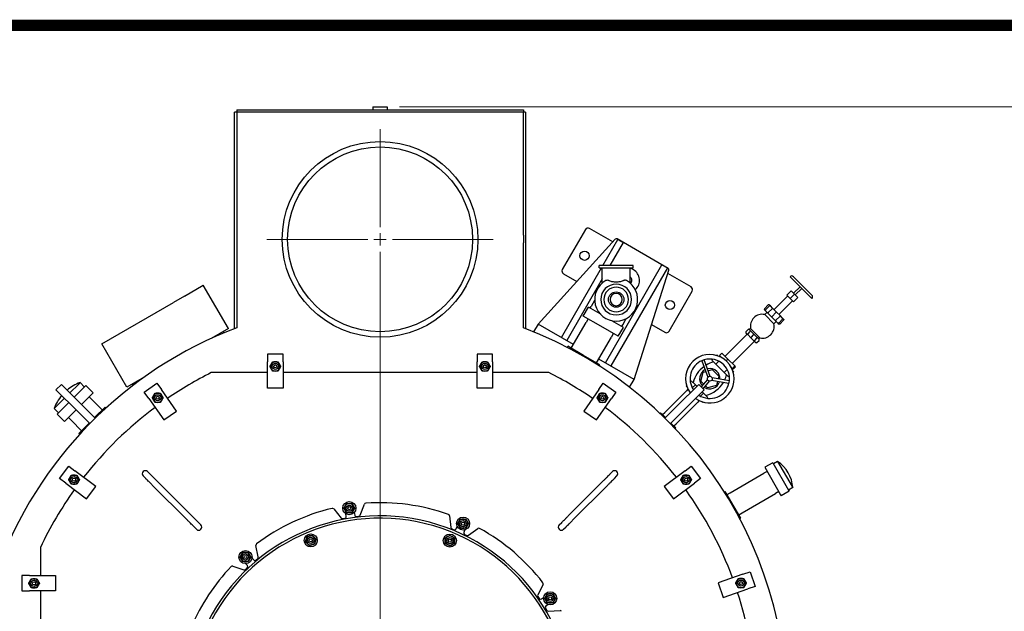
# Model space of a CAD drawing. Extents: x 1 to 669, y 0 to 417.
# Tile 168 of 256: x 87 to 166, y 369 to 417. Entities that reach past the tile are written whole.
import ezdxf

# ---------------------------------------------------------------- set-up
doc = ezdxf.new("R2010")
doc.units = 0
doc.header["$LTSCALE"] = 12
doc.header["$MEASUREMENT"] = 0
doc.layers.get('0').update_dxf_attribs({"linetype": 'CONTINUOUS'})
for name, color, linetype in [('D', 2, 'CONTINUOUS'), ('FGR-Removed', 7, 'CONTINUOUS'), ('Q', 4, 'CONTINUOUS'), ('X', 1, 'CONTINUOUS')]:
    doc.layers.add(name, color=color, linetype=linetype)
doc.layers.add('Leader', color=41, linetype='CONTINUOUS', lineweight=13)
doc.styles.get("Standard").update_dxf_attribs({"font": 'SIMPLEX.SHX', "width": 0.875})
doc.dimstyles.new('STANDARD$0', dxfattribs={"dimscale": 32, "dimtxt": 0.09375, "dimasz": 0.0625, "dimexe": 0.03125, "dimexo": 0.03125, "dimgap": 0.03125, "dimtad": 1, "dimtih": 1, "dimtoh": 1, "dimdec": 4, "dimzin": 12, "dimdsep": 46, "dimlunit": 5, "dimtxsty": 'Standard', "dimcen": -0.03125, "dimclrd": 256, "dimclre": 256, "dimclrt": 256, "dimadec": 0, "dimazin": 0, "dimtfac": 0.875, "dimtdec": 4, "dimtofl": 0, "dimtmove": 0, "dimatfit": 3, "dimfxl": 1, "dimtolj": 1, "dimtzin": 12, "dimlwd": 13, "dimlwe": 13, "dimarcsym": 0})

# ---------------------------------------------------------------- blocks, each defined once
blk = doc.blocks.new('*D67')
at = {"layer": 'D', "lineweight": 13, "transparency": 16777216}
for p, q in [((117.391, 409.7), (172.142, 409.7)), ((171.142, 407.7), (171.142, 363.808)), ((171.142, 314.915), (171.142, 358.808)), ((116.802, 312.915), (172.142, 312.915))]:
    blk.add_line(p, q, dxfattribs=at)
at = {"layer": 'D', "transparency": 16777216}
for points in [[(170.809, 407.7), (171.475, 407.7), (171.142, 409.7)], [(170.809, 314.915), (171.475, 314.915), (171.142, 312.915)]]:
    blk.add_solid(points, dxfattribs=at)
at = {"layer": 'D', "transparency": 16777216, "insert": (171.142, 361.308), "char_height": 3, "attachment_point": 5}
blk.add_mtext('\\A1;97{}{\\C2;%%p1}', dxfattribs=at)

msp = doc.modelspace()

# ---------------------------------------------------------------- linework, layer by layer
for p, q in [((104.17747, 409.26287), (103.98997, 409.26287)), ((103.98997, 399.29747), (103.98997, 409.26287)), ((104.17747, 409.45037), (127.42747, 409.45037)), ((104.17747, 409.45037), (104.17747, 409.26287)), ((127.42747, 409.26287), (104.17747, 409.26287)), ((104.17747, 409.26287), (104.17747, 399.60997)), ((115.21397, 409.70037), (116.39097, 409.70037)), ((115.21397, 409.70037), (115.21397, 409.45037)), ((116.39097, 409.70037), (116.39097, 409.45037)), ((127.42747, 409.45037), (127.42747, 409.26287)), ((127.61497, 409.26287), (127.42747, 409.26287)), ((127.42747, 399.29747), (127.42747, 409.26287)), ((127.61497, 409.26287), (127.61497, 399.29747)), ((104.17747, 399.60997), (104.17747, 398.35997)), ((132.46509, 399.74836), (130.59009, 396.50076)), ((134.68445, 398.75568), (132.80659, 399.83987)), ((103.98997, 398.67247), (103.98997, 399.29747)), ((103.98997, 391.70125), (103.98997, 398.67247)), ((127.42747, 399.29747), (127.42747, 398.67247)), ((127.42747, 391.77248), (127.42747, 398.67247)), ((127.61497, 399.29747), (127.61497, 398.67247)), ((127.61497, 398.67247), (127.61497, 391.70125)), ((134.87489, 398.96511), (128.61685, 392.08302)), ((133.87619, 396.81746), (135.10503, 398.94588)), ((135.53804, 398.69588), (134.45354, 396.81746)), ((139.18555, 396.58998), (135.02987, 398.98927)), ((135.10503, 398.94588), (135.53804, 398.69588)), ((104.17747, 398.35997), (104.17747, 391.77248)), ((130.51128, 390.98927), (133.76794, 396.62996)), ((134.08363, 388.92677), (138.67738, 396.88338)), ((139.1104, 396.63338), (134.51665, 388.67677)), ((136.41108, 387.58302), (139.24212, 396.44369)), ((138.67738, 396.88338), (139.1104, 396.63338)), ((130.68159, 396.15926), (131.75823, 395.53766)), ((133.83372, 395.74391), (130.94429, 390.73927)), ((141.03383, 395.08987), (139.15597, 396.17405)), ((99.92813, 394.34533), (101.46, 395.22976)), ((103.49125, 391.71153), (101.46, 395.22976)), ((139.25034, 391.50076), (141.12534, 394.74836)), ((93.23276, 390.47976), (99.05313, 393.84015)), ((103.49125, 391.71153), (102.10226, 390.90959)), ((103.05824, 391.46153), (103.12049, 391.3537)), ((128.61685, 392.08302), (128.25123, 391.44975)), ((131.48556, 390.42677), (128.61685, 392.08302)), ((137.83219, 392.03086), (138.90883, 391.40926)), ((95.26401, 386.96153), (93.23276, 390.47976)), ((130.98638, 390.18717), (131.03468, 390.27083)), ((132.31771, 389.53007), (131.03468, 390.27083)), ((107.92747, 389.63787), (106.67747, 389.63787)), ((106.67747, 389.63787), (106.67747, 389.01287)), ((107.92747, 389.01287), (107.92747, 389.63787)), ((124.92747, 389.63787), (123.67747, 389.63787)), ((123.67747, 389.63787), (123.67747, 389.01287)), ((124.92747, 389.01287), (124.92747, 389.63787)), ((133.63276, 388.77083), (132.31771, 389.53007)), ((136.41108, 387.58302), (133.54237, 389.23927)), ((106.67747, 386.88787), (106.67747, 389.01287)), ((107.92747, 389.01287), (107.92747, 386.88787)), ((123.67747, 386.88787), (123.67747, 389.01287)), ((124.92747, 389.01287), (124.92747, 386.88787)), ((133.58446, 388.68717), (133.63276, 388.77083)), ((96.653, 387.76346), (95.26401, 386.96153)), ((106.67747, 388.13787), (102.10256, 388.13787)), ((123.67747, 388.13787), (107.92747, 388.13787)), ((129.50238, 388.13787), (124.92747, 388.13787)), ((136.04546, 386.94975), (136.41108, 387.58302)), ((89.94888, 387.1834), (89.50694, 386.74146)), ((89.50694, 386.74146), (91.27471, 384.97369)), ((91.71665, 385.41563), (89.94888, 387.1834)), ((90.63371, 386.49857), (91.34902, 387.21387)), ((90.9901, 386.14219), (91.80662, 386.95871)), ((91.34902, 387.21387), (91.45926, 387.32411)), ((91.45926, 387.32411), (91.81564, 386.96773)), ((91.80662, 386.95871), (91.92878, 387.08087)), ((91.92878, 387.08087), (92.52275, 386.4869)), ((95.69702, 387.21153), (95.75927, 387.1037)), ((96.6732, 386.55615), (97.69714, 387.27312)), ((97.69714, 387.27312), (98.05562, 386.76115)), ((99.27447, 385.02045), (98.05562, 386.76115)), ((107.92747, 386.88787), (106.67747, 386.88787)), ((124.92747, 386.88787), (123.67747, 386.88787)), ((133.54932, 386.76115), (132.33047, 385.02045)), ((133.54932, 386.76115), (133.90781, 387.27312)), ((133.90781, 387.27312), (134.93175, 386.55615)), ((141.65606, 387.1834), (139.8883, 385.41563)), ((140.33024, 384.97369), (142.09801, 386.74146)), ((141.65606, 387.1834), (142.09801, 386.74146)), ((89.36622, 385.23108), (90.19177, 386.05663)), ((91.58406, 385.54822), (92.40059, 386.36474)), ((92.19543, 386.15958), (92.43795, 385.93176)), ((92.40059, 386.36474), (92.52275, 386.4869)), ((92.43795, 385.93176), (93.26344, 385.10627)), ((97.03168, 386.04418), (96.6732, 386.55615)), ((97.03168, 386.04418), (98.25053, 384.30348)), ((133.35441, 384.30348), (134.57326, 386.04418)), ((134.93175, 386.55615), (134.57326, 386.04418)), ((89.36622, 385.23108), (89.72261, 384.8747)), ((89.60947, 384.76156), (90.54815, 385.70024)), ((90.20344, 384.16759), (91.14212, 385.10627)), ((91.71665, 385.41563), (92.68997, 384.44231)), ((93.48441, 385.32724), (92.64472, 384.48756)), ((93.55273, 385.25893), (93.48441, 385.32724)), ((138.91498, 384.44231), (139.8883, 385.41563)), ((89.60947, 384.76156), (90.20344, 384.16759)), ((90.53075, 384.4949), (90.75857, 384.25239)), ((92.24802, 384.00037), (91.27471, 384.97369)), ((98.25053, 384.30348), (99.27447, 385.02045)), ((132.33047, 385.02045), (133.35441, 384.30348)), ((138.56247, 384.8853), (138.51007, 384.8329)), ((138.56247, 384.8853), (138.69248, 384.75529)), ((138.69248, 384.75529), (138.96022, 384.48756)), ((140.33024, 384.97369), (139.35692, 384.00037)), ((90.75857, 384.25239), (91.58406, 383.42689)), ((92.20278, 384.04561), (91.36309, 383.20592)), ((139.40216, 384.04561), (139.79991, 383.64787)), ((139.79991, 383.64787), (139.74751, 383.59547)), ((91.43141, 383.13761), (91.36309, 383.20592)), ((89.79755, 379.55026), (90.54982, 380.54856)), ((90.54982, 380.54856), (91.04896, 380.17242)), ((140.55598, 380.17242), (141.05513, 380.54856)), ((141.05513, 380.54856), (141.8074, 379.55026)), ((147.66255, 380.82959), (147.01303, 380.45459)), ((147.01303, 380.45459), (148.30004, 378.22543)), ((147.66255, 380.82959), (148.94956, 378.60043)), ((148.06127, 380.927), (147.72005, 380.73)), ((148.06127, 380.927), (149.23782, 378.88915)), ((90.2967, 379.17413), (89.79755, 379.55026)), ((92.74607, 378.89357), (91.04896, 380.17242)), ((96.79431, 379.54247), (96.58518, 379.7516)), ((97.14786, 379.89603), (96.93874, 380.10515)), ((134.45708, 379.89603), (134.66621, 380.10515)), ((134.81063, 379.54247), (135.01976, 379.7516)), ((140.55598, 380.17242), (138.85888, 378.89357)), ((141.8074, 379.55026), (141.30825, 379.17413)), ((144.21988, 378.39163), (146.94859, 379.96705)), ((147.21271, 380.10873), (146.94859, 379.96705)), ((90.2967, 379.17413), (91.9938, 377.89527)), ((91.9938, 377.89527), (92.74607, 378.89357)), ((100.18192, 376.15487), (97.31948, 379.0173)), ((100.53547, 376.50842), (97.67303, 379.37086)), ((131.06947, 376.50842), (133.93191, 379.37086)), ((131.42303, 376.15487), (134.28546, 379.0173)), ((138.85888, 378.89357), (139.61115, 377.89527)), ((139.61115, 377.89527), (141.30825, 379.17413)), ((149.28627, 378.80524), (148.94505, 378.60824)), ((149.23782, 378.88915), (149.28627, 378.80524)), ((143.7358, 378.45856), (143.81044, 378.50165)), ((145.06044, 376.33658), (143.81044, 378.50165)), ((143.96512, 378.23373), (144.21988, 378.39163)), ((145.16988, 376.74618), (147.89859, 378.3216)), ((148.15335, 378.4795), (147.89859, 378.3216)), ((148.30004, 378.22543), (148.35303, 378.13364)), ((149.00255, 378.50864), (148.35303, 378.13364)), ((148.94956, 378.60043), (149.00255, 378.50864)), ((114.18817, 376.57462), (114.53322, 377.46113)), ((112.03901, 377.078), (112.63423, 376.33592)), ((112.75072, 376.29058), (112.95737, 376.32233)), ((113.06195, 376.46486), (113.0286, 376.68195)), ((113.70813, 376.78632), (113.74148, 376.56924)), ((113.884, 376.46466), (114.09066, 376.49641)), ((121.43965, 376.52457), (121.53615, 375.57817)), ((144.90576, 376.6045), (145.16988, 376.74618)), ((144.9858, 376.29349), (145.06044, 376.33658)), ((100.91621, 375.42057), (100.70708, 375.6297)), ((101.26977, 375.77413), (101.06064, 375.98325)), ((121.96528, 375.45402), (122.05523, 375.65439)), ((122.9704, 374.93425), (123.74175, 375.49102)), ((130.33518, 375.77413), (130.54431, 375.98325)), ((130.68873, 375.42057), (130.89786, 375.6297)), ((121.6093, 375.47682), (121.80004, 375.39119)), ((122.68242, 375.3728), (122.59247, 375.17244)), ((122.6553, 375.00721), (122.84604, 374.92157)), ((88.23997, 373.94767), (88.23997, 371.66676)), ((105.92408, 373.18004), (105.73208, 374.11176)), ((105.40606, 373.09694), (105.552, 372.93282)), ((103.84632, 372.43493), (104.74921, 372.13534)), ((104.87164, 372.16057), (105.02789, 372.2995)), ((105.03824, 372.47598), (104.89228, 372.64011)), ((105.72847, 372.92247), (105.88472, 373.0614)), ((87.35284, 371.66676), (86.72784, 371.66676)), ((86.72784, 371.66676), (86.72784, 370.41676)), ((87.35284, 371.66676), (89.47784, 371.66676)), ((89.47784, 371.66676), (89.47784, 370.41676)), ((145.23828, 371.76975), (143.22905, 371.07792)), ((145.23828, 371.76975), (145.82923, 371.97323)), ((145.82923, 371.97323), (146.23619, 370.79133)), ((129.03085, 370.95237), (128.59762, 370.10535)), ((143.22905, 371.07792), (143.63601, 369.89602)), ((146.23619, 370.79133), (145.64524, 370.58785)), ((86.72784, 370.41676), (87.35284, 370.41676)), ((89.47784, 370.41676), (87.35284, 370.41676)), ((88.23997, 370.41676), (88.23997, 367.51287)), ((128.60399, 369.98048), (128.71762, 369.805)), ((143.63601, 369.89602), (145.64524, 370.58785)), ((128.89048, 369.76802), (129.07494, 369.88734)), ((129.44856, 369.31007), (129.26415, 369.19066)), ((129.22709, 369.01781), (129.34063, 368.84228)), ((129.45194, 368.78533), (130.40209, 368.83364))]:
    msp.add_line(p, q)
for centre, radius in [((115.80247, 398.95037), 7.9375), ((115.80247, 398.95037), 7.5), ((132.39361, 397.62456), 0.375), ((139.32181, 393.62456), 0.375), ((107.30247, 388.63787), 0.25014), ((107.30247, 388.63787), 0.25), ((107.30247, 388.63787), 0.125), ((124.30247, 388.63787), 0.25014), ((124.30247, 388.63787), 0.25), ((124.30247, 388.63787), 0.125), ((97.75875, 386.09548), 0.25014), ((97.75875, 386.09548), 0.25), ((97.75875, 386.09548), 0.125), ((133.8462, 386.09548), 0.25014), ((133.8462, 386.09548), 0.25), ((133.8462, 386.09548), 0.125), ((90.97232, 379.44759), 0.25014), ((90.97232, 379.44759), 0.25), ((90.97232, 379.44759), 0.125), ((140.63263, 379.44759), 0.25014), ((140.63263, 379.44759), 0.25), ((140.63263, 379.44759), 0.125), ((113.30683, 377.13481), 0.5315), ((113.30683, 377.13481), 0.25014), ((113.30683, 377.13481), 0.25), ((113.30683, 377.13481), 0.125), ((122.53486, 375.88341), 0.5315), ((122.53486, 375.88341), 0.25014), ((122.53486, 375.88341), 0.25), ((122.53486, 375.88341), 0.125), ((110.17747, 374.52318), 0.5315), ((110.17747, 374.52318), 0.25014), ((110.17747, 374.52318), 0.25), ((121.46662, 374.50697), 0.5315), ((121.46662, 374.50697), 0.25014), ((121.46662, 374.50697), 0.25), ((110.17747, 374.52318), 0.125), ((121.46662, 374.50697), 0.125), ((104.87981, 373.17147), 0.5315), ((104.87981, 373.17147), 0.25014), ((104.87981, 373.17147), 0.25), ((104.87981, 373.17147), 0.125), ((87.72784, 371.04176), 0.25014), ((87.72784, 371.04176), 0.25), ((87.72784, 371.04176), 0.125), ((145.08719, 371.05671), 0.25014), ((145.08719, 371.05671), 0.25), ((145.08719, 371.05671), 0.125), ((129.60202, 369.81893), 0.5315), ((129.60202, 369.81893), 0.25014), ((129.60202, 369.81893), 0.25), ((129.60202, 369.81893), 0.125)]:
    msp.add_circle(centre, radius)
for centre, radius, start, end in [((132.68159, 399.62336), 0.25, 60, 150), ((134.96737, 398.88101), 0.125, 60, 137.7190456), ((130.80659, 396.37576), 0.25, 150, 240), ((135.85771, 395.62456), 1, 311.0083489, 60), ((139.12305, 396.48173), 0.125, 342.2809544, 60), ((135.85771, 395.62456), 0.375, 316.6719948, 52.9370443), ((140.90883, 394.87336), 0.25, 330, 60), ((115.80247, 360.88787), 33, 199.5287795, 69.3736116), ((115.80247, 360.88787), 33, 110.6263884, 160.4712205), ((139.03383, 391.62576), 0.25, 240, 330), ((107.30247, 388.63787), 0.375, 150, 210), ((107.30247, 388.63787), 0.375, 90, 150), ((107.30247, 388.63787), 0.375, 210, 270), ((107.30247, 388.63787), 0.375, 30, 90), ((107.30247, 388.63787), 0.375, 270, 330), ((107.30247, 388.63787), 0.375, 330, 30), ((124.30247, 388.63787), 0.375, 150, 210), ((124.30247, 388.63787), 0.375, 90, 150), ((124.30247, 388.63787), 0.375, 210, 270), ((124.30247, 388.63787), 0.375, 30, 90), ((124.30247, 388.63787), 0.375, 270, 330), ((124.30247, 388.63787), 0.375, 330, 30), ((115.80247, 360.88787), 30.5, 116.6909149, 124.4309049), ((115.80247, 360.88787), 30.5, 55.5690951, 63.3090851), ((92.59878, 384.09156), 3.42752, 109.4182416, 129.7688677), ((92.59878, 384.09156), 3.42752, 140.2311323, 160.5817584), ((97.75875, 386.09548), 0.375, 150, 210), ((97.75875, 386.09548), 0.375, 90, 150), ((97.75875, 386.09548), 0.375, 210, 270), ((97.75875, 386.09548), 0.375, 30, 90), ((97.75875, 386.09548), 0.375, 270, 330), ((97.75875, 386.09548), 0.375, 330, 30), ((133.8462, 386.09548), 0.375, 150, 210), ((133.8462, 386.09548), 0.375, 90, 150), ((133.8462, 386.09548), 0.375, 210, 270), ((133.8462, 386.09548), 0.375, 30, 90), ((133.8462, 386.09548), 0.375, 270, 330), ((133.8462, 386.09548), 0.375, 330, 30), ((115.80247, 360.88787), 30.5, 126.7793879, 142.0526068), ((115.80247, 360.88787), 30.5, 37.9473932, 53.2206121), ((146.52561, 378.62588), 2.76647, 3.7171701, 56.2828299), ((90.97232, 379.44759), 0.375, 150, 210), ((90.97232, 379.44759), 0.375, 90, 150), ((90.97232, 379.44759), 0.375, 30, 90), ((90.97232, 379.44759), 0.375, 330, 30), ((96.76196, 379.92838), 0.25, 45, 225), ((134.84298, 379.92838), 0.25, 315, 135), ((140.63263, 379.44759), 0.375, 150, 210), ((140.63263, 379.44759), 0.375, 90, 150), ((140.63263, 379.44759), 0.375, 30, 90), ((140.63263, 379.44759), 0.375, 330, 30), ((90.97232, 379.44759), 0.375, 210, 270), ((90.97232, 379.44759), 0.375, 270, 330), ((140.63263, 379.44759), 0.375, 210, 270), ((140.63263, 379.44759), 0.375, 270, 330), ((115.80247, 360.88787), 30.5, 144.4009773, 154.6472248), ((115.80247, 360.88787), 30.5, 20.3257422, 35.5990227), ((115.80247, 360.88787), 16.69308, 103.475921, 126.9006465), ((111.9415, 376.99979), 0.125, 38.7328122, 103.475921), ((113.30683, 377.13481), 0.375, 150, 210), ((113.30683, 377.13481), 0.375, 90, 150), ((113.30683, 377.13481), 0.375, 30, 90), ((113.30683, 377.13481), 0.375, 330, 30), ((114.64971, 377.41579), 0.125, 93.9897035, 158.7328122), ((115.80247, 360.88787), 16.69308, 70.564978, 93.9897035), ((115.80247, 360.88787), 15.4375, 0, 162.8201776), ((115.80247, 360.88787), 15.625, 276.4418659, 158.4076751), ((112.73174, 376.41413), 0.125, 218.7328122, 278.7328122), ((112.93839, 376.44588), 0.125, 278.7328122, 8.7328122), ((113.30683, 377.13481), 0.375, 210, 270), ((113.30683, 377.13481), 0.375, 270, 330), ((113.86503, 376.58821), 0.125, 188.7328122, 278.7328122), ((114.07168, 376.61996), 0.125, 278.7328122, 338.7328122), ((121.3153, 376.51189), 0.125, 5.8218693, 70.564978), ((101.09299, 375.59735), 0.25, 225, 45), ((121.6605, 375.59085), 0.125, 185.8218693, 245.8218693), ((122.53486, 375.88341), 0.375, 150, 210), ((122.53486, 375.88341), 0.375, 90, 150), ((122.53486, 375.88341), 0.375, 210, 270), ((122.53486, 375.88341), 0.375, 30, 90), ((122.53486, 375.88341), 0.375, 270, 330), ((122.53486, 375.88341), 0.375, 330, 30), ((123.81491, 375.38966), 0.125, 61.0787606, 125.8218693), ((115.80247, 360.88787), 16.69308, 37.6545244, 61.0787606), ((130.51195, 375.59735), 0.25, 135, 315), ((110.17747, 374.52318), 0.375, 105, 165), ((110.17747, 374.52318), 0.375, 45, 105), ((110.17747, 374.52318), 0.375, 345, 45), ((121.46662, 374.50697), 0.375, 120, 180), ((121.46662, 374.50697), 0.375, 60, 120), ((121.46662, 374.50697), 0.375, 0, 60), ((121.85124, 375.50522), 0.125, 245.8218693, 335.8218693), ((122.7065, 375.12124), 0.125, 155.8218693, 245.8218693), ((122.89724, 375.03561), 0.125, 245.8218693, 305.8218693), ((105.85451, 374.13699), 0.125, 126.9006465, 191.6437552), ((110.17747, 374.52318), 0.375, 165, 225), ((110.17747, 374.52318), 0.375, 225, 285), ((110.17747, 374.52318), 0.375, 285, 345), ((121.46662, 374.50697), 0.375, 180, 240), ((121.46662, 374.50697), 0.375, 240, 300), ((121.46662, 374.50697), 0.375, 300, 0), ((104.87981, 373.17147), 0.375, 150, 210), ((104.87981, 373.17147), 0.375, 90, 150), ((104.87981, 373.17147), 0.375, 30, 90), ((104.87981, 373.17147), 0.375, 330, 30), ((105.80165, 373.15481), 0.125, 311.6437552, 11.6437552), ((115.80247, 360.88787), 16.69308, 136.3868639, 156.6172822), ((103.80695, 372.31629), 0.125, 71.6437552, 136.3868639), ((104.87981, 373.17147), 0.375, 210, 270), ((104.87981, 373.17147), 0.375, 270, 330), ((104.94482, 372.39291), 0.125, 311.6437552, 41.6437552), ((105.64541, 373.01588), 0.125, 221.6437552, 311.6437552), ((104.78858, 372.25398), 0.125, 251.6437552, 311.6437552), ((87.72784, 371.04176), 0.375, 150, 210), ((87.72784, 371.04176), 0.375, 90, 150), ((87.72784, 371.04176), 0.375, 210, 270), ((87.72784, 371.04176), 0.375, 30, 90), ((87.72784, 371.04176), 0.375, 270, 330), ((87.72784, 371.04176), 0.375, 330, 30), ((128.91956, 371.00929), 0.125, 332.9113073, 37.6545271), ((145.08719, 371.05671), 0.375, 150, 210), ((145.08719, 371.05671), 0.375, 90, 150), ((145.08719, 371.05671), 0.375, 210, 270), ((145.08719, 371.05671), 0.375, 30, 90), ((145.08719, 371.05671), 0.375, 270, 330), ((145.08719, 371.05671), 0.375, 330, 30), ((128.70891, 370.04843), 0.125, 152.9113073, 212.9245987), ((129.60202, 369.81893), 0.375, 150, 210), ((129.60202, 369.81893), 0.375, 90, 150), ((129.60202, 369.81893), 0.375, 30, 90), ((129.60202, 369.81893), 0.375, 330, 30), ((115.80247, 360.88787), 30.5, 2.9494545, 17.9773819), ((128.82254, 369.87294), 0.125, 212.9245987, 302.9245987), ((129.33204, 369.08571), 0.125, 122.8972872, 212.8972872), ((129.60202, 369.81893), 0.375, 210, 270), ((129.60202, 369.81893), 0.375, 270, 330), ((129.44559, 368.91017), 0.125, 212.8972872, 272.9105423), ((130.40844, 368.7088), 0.125, 28.1673291, 92.9105423)]:
    msp.add_arc(centre, radius, start, end)
for points in [[(106.86946, 388.63787), (106.92747, 388.73835), (106.97771, 388.82537)], [(106.97771, 388.45037), (106.92747, 388.53739), (106.86946, 388.63787)], [(106.97771, 388.82537), (107.02795, 388.91239), (107.08597, 389.01287)], [(107.08597, 388.26287), (107.02795, 388.36335), (106.97771, 388.45037)], [(107.08597, 389.01287), (107.20199, 389.01287), (107.30247, 389.01287)], [(107.30247, 389.01287), (107.40295, 389.01287), (107.51898, 389.01287)], [(107.51898, 389.01287), (107.57699, 388.91239), (107.62723, 388.82537)], [(107.62723, 388.45037), (107.57699, 388.36335), (107.51898, 388.26287)], [(107.62723, 388.82537), (107.67747, 388.73835), (107.73548, 388.63787)], [(107.73548, 388.63787), (107.67747, 388.53739), (107.62723, 388.45037)], [(123.86946, 388.63787), (123.92747, 388.73835), (123.97771, 388.82537)], [(123.97771, 388.45037), (123.92747, 388.53739), (123.86946, 388.63787)], [(123.97771, 388.82537), (124.02795, 388.91239), (124.08597, 389.01287)], [(124.08597, 388.26287), (124.02795, 388.36335), (123.97771, 388.45037)], [(124.08597, 389.01287), (124.20199, 389.01287), (124.30247, 389.01287)], [(124.30247, 389.01287), (124.40295, 389.01287), (124.51898, 389.01287)], [(124.51898, 389.01287), (124.57699, 388.91239), (124.62723, 388.82537)], [(124.62723, 388.45037), (124.57699, 388.36335), (124.51898, 388.26287)], [(124.62723, 388.82537), (124.67747, 388.73835), (124.73548, 388.63787)], [(124.73548, 388.63787), (124.67747, 388.53739), (124.62723, 388.45037)], [(107.30247, 388.26287), (107.20199, 388.26287), (107.08597, 388.26287)], [(107.51898, 388.26287), (107.40295, 388.26287), (107.30247, 388.26287)], [(124.30247, 388.26287), (124.20199, 388.26287), (124.08597, 388.26287)], [(124.51898, 388.26287), (124.40295, 388.26287), (124.30247, 388.26287)], [(97.32573, 386.09548), (97.38375, 386.19596), (97.43399, 386.28298)], [(97.43399, 385.90798), (97.38375, 385.995), (97.32573, 386.09548)], [(97.43399, 386.28298), (97.48423, 386.37), (97.54224, 386.47048)], [(97.54224, 385.72048), (97.48423, 385.82096), (97.43399, 385.90798)], [(97.54224, 386.47048), (97.65826, 386.47048), (97.75875, 386.47048)], [(97.75875, 386.47048), (97.85923, 386.47048), (97.97525, 386.47048)], [(97.97525, 386.47048), (98.03326, 386.37), (98.0835, 386.28298)], [(98.0835, 385.90798), (98.03326, 385.82096), (97.97525, 385.72048)], [(98.0835, 386.28298), (98.13375, 386.19596), (98.19176, 386.09548)], [(98.19176, 386.09548), (98.13375, 385.995), (98.0835, 385.90798)], [(133.41319, 386.09548), (133.4712, 386.19596), (133.52144, 386.28298)], [(133.52144, 385.90798), (133.4712, 385.995), (133.41319, 386.09548)], [(133.52144, 386.28298), (133.57168, 386.37), (133.62969, 386.47048)], [(133.62969, 385.72048), (133.57168, 385.82096), (133.52144, 385.90798)], [(133.62969, 386.47048), (133.74572, 386.47048), (133.8462, 386.47048)], [(133.8462, 386.47048), (133.94668, 386.47048), (134.06271, 386.47048)], [(134.06271, 386.47048), (134.12072, 386.37), (134.17096, 386.28298)], [(134.17096, 385.90798), (134.12072, 385.82096), (134.06271, 385.72048)], [(134.17096, 386.28298), (134.2212, 386.19596), (134.27921, 386.09548)], [(134.27921, 386.09548), (134.2212, 385.995), (134.17096, 385.90798)], [(97.75875, 385.72048), (97.65826, 385.72048), (97.54224, 385.72048)], [(97.97525, 385.72048), (97.85923, 385.72048), (97.75875, 385.72048)], [(133.8462, 385.72048), (133.74572, 385.72048), (133.62969, 385.72048)], [(134.06271, 385.72048), (133.94668, 385.72048), (133.8462, 385.72048)], [(90.53931, 379.44759), (90.59732, 379.54808), (90.64756, 379.63509)], [(90.64756, 379.63509), (90.6978, 379.72211), (90.75581, 379.82259)], [(90.75581, 379.82259), (90.87184, 379.82259), (90.97232, 379.82259)], [(90.97232, 379.82259), (91.0728, 379.82259), (91.18883, 379.82259)], [(91.18883, 379.82259), (91.24684, 379.72211), (91.29708, 379.63509)], [(91.29708, 379.63509), (91.34732, 379.54808), (91.40533, 379.44759)], [(140.19961, 379.44759), (140.25763, 379.54808), (140.30787, 379.63509)], [(140.30787, 379.63509), (140.35811, 379.72211), (140.41612, 379.82259)], [(140.41612, 379.82259), (140.53214, 379.82259), (140.63263, 379.82259)], [(140.63263, 379.82259), (140.73311, 379.82259), (140.84913, 379.82259)], [(140.84913, 379.82259), (140.90714, 379.72211), (140.95738, 379.63509)], [(140.95738, 379.63509), (141.00763, 379.54808), (141.06564, 379.44759)], [(90.64756, 379.26009), (90.59732, 379.34711), (90.53931, 379.44759)], [(90.75581, 379.07259), (90.6978, 379.17308), (90.64756, 379.26009)], [(90.97232, 379.07259), (90.87184, 379.07259), (90.75581, 379.07259)], [(91.18883, 379.07259), (91.0728, 379.07259), (90.97232, 379.07259)], [(91.29708, 379.26009), (91.24684, 379.17308), (91.18883, 379.07259)], [(91.40533, 379.44759), (91.34732, 379.34711), (91.29708, 379.26009)], [(140.30787, 379.26009), (140.25763, 379.34711), (140.19961, 379.44759)], [(140.41612, 379.07259), (140.35811, 379.17308), (140.30787, 379.26009)], [(140.63263, 379.07259), (140.53214, 379.07259), (140.41612, 379.07259)], [(140.84913, 379.07259), (140.73311, 379.07259), (140.63263, 379.07259)], [(140.95738, 379.26009), (140.90714, 379.17308), (140.84913, 379.07259)], [(141.06564, 379.44759), (141.00763, 379.34711), (140.95738, 379.26009)], [(112.87381, 377.13481), (112.93183, 377.23529), (112.98207, 377.32231)], [(112.98207, 376.94731), (112.93183, 377.03433), (112.87381, 377.13481)], [(112.98207, 377.32231), (113.03231, 377.40933), (113.09032, 377.50981)], [(113.09032, 377.50981), (113.20635, 377.50981), (113.30683, 377.50981)], [(113.30683, 377.50981), (113.40731, 377.50981), (113.52333, 377.50981)], [(113.52333, 377.50981), (113.58135, 377.40933), (113.63159, 377.32231)], [(113.63159, 377.32231), (113.68183, 377.23529), (113.73984, 377.13481)], [(113.73984, 377.13481), (113.68183, 377.03433), (113.63159, 376.94731)], [(113.09032, 376.75981), (113.03231, 376.86029), (112.98207, 376.94731)], [(113.30683, 376.75981), (113.20635, 376.75981), (113.09032, 376.75981)], [(113.52333, 376.75981), (113.40731, 376.75981), (113.30683, 376.75981)], [(113.63159, 376.94731), (113.58135, 376.86029), (113.52333, 376.75981)], [(122.10185, 375.88341), (122.15986, 375.98389), (122.2101, 376.07091)], [(122.2101, 375.69591), (122.15986, 375.78293), (122.10185, 375.88341)], [(122.2101, 376.07091), (122.26034, 376.15793), (122.31836, 376.25841)], [(122.31836, 375.50841), (122.26034, 375.60889), (122.2101, 375.69591)], [(122.31836, 376.25841), (122.43438, 376.25841), (122.53486, 376.25841)], [(122.53486, 375.50841), (122.43438, 375.50841), (122.31836, 375.50841)], [(122.53486, 376.25841), (122.63534, 376.25841), (122.75137, 376.25841)], [(122.75137, 375.50841), (122.63534, 375.50841), (122.53486, 375.50841)], [(122.75137, 376.25841), (122.80938, 376.15793), (122.85962, 376.07091)], [(122.85962, 375.69591), (122.80938, 375.60889), (122.75137, 375.50841)], [(122.85962, 376.07091), (122.90986, 375.98389), (122.96788, 375.88341)], [(122.96788, 375.88341), (122.90986, 375.78293), (122.85962, 375.69591)], [(109.81525, 374.62024), (109.84126, 374.7173), (109.87129, 374.82937)], [(109.87129, 374.82937), (109.98336, 374.8594), (110.08041, 374.88541)], [(110.08041, 374.88541), (110.17747, 374.91141), (110.28954, 374.94144)], [(110.28954, 374.94144), (110.37159, 374.8594), (110.44264, 374.78835)], [(110.44264, 374.78835), (110.51369, 374.7173), (110.59573, 374.63526)], [(121.09162, 374.72347), (121.1921, 374.78149), (121.27912, 374.83173)], [(121.09162, 374.50697), (121.09162, 374.60745), (121.09162, 374.72347)], [(121.27912, 374.83173), (121.36614, 374.88197), (121.46662, 374.93998)], [(121.46662, 374.93998), (121.5671, 374.88197), (121.65412, 374.83173)], [(121.65412, 374.83173), (121.74114, 374.78149), (121.84162, 374.72347)], [(121.84162, 374.72347), (121.84162, 374.60745), (121.84162, 374.50697)], [(109.75921, 374.41111), (109.78924, 374.52318), (109.81525, 374.62024)], [(109.91231, 374.25802), (109.84126, 374.32907), (109.75921, 374.41111)], [(110.0654, 374.10493), (109.98336, 374.18697), (109.91231, 374.25802)], [(110.27453, 374.16096), (110.17747, 374.13495), (110.0654, 374.10493)], [(110.48366, 374.217), (110.37159, 374.18697), (110.27453, 374.16096)], [(110.53969, 374.42613), (110.51369, 374.32907), (110.48366, 374.217)], [(110.59573, 374.63526), (110.5657, 374.52318), (110.53969, 374.42613)], [(121.09162, 374.29046), (121.09162, 374.40649), (121.09162, 374.50697)], [(121.27912, 374.18221), (121.1921, 374.23245), (121.09162, 374.29046)], [(121.46662, 374.07395), (121.36614, 374.13197), (121.27912, 374.18221)], [(121.65412, 374.18221), (121.5671, 374.13197), (121.46662, 374.07395)], [(121.84162, 374.29046), (121.74114, 374.23245), (121.65412, 374.18221)], [(121.84162, 374.50697), (121.84162, 374.40649), (121.84162, 374.29046)], [(104.4468, 373.17147), (104.50481, 373.27195), (104.55505, 373.35897)], [(104.55505, 372.98397), (104.50481, 373.07099), (104.4468, 373.17147)], [(104.55505, 373.35897), (104.60529, 373.44599), (104.6633, 373.54647)], [(104.6633, 373.54647), (104.77933, 373.54647), (104.87981, 373.54647)], [(104.87981, 373.54647), (104.98029, 373.54647), (105.09632, 373.54647)], [(105.09632, 373.54647), (105.15433, 373.44599), (105.20457, 373.35897)], [(105.20457, 373.35897), (105.25481, 373.27195), (105.31282, 373.17147)], [(105.31282, 373.17147), (105.25481, 373.07099), (105.20457, 372.98397)], [(104.6633, 372.79647), (104.60529, 372.89695), (104.55505, 372.98397)], [(104.87981, 372.79647), (104.77933, 372.79647), (104.6633, 372.79647)], [(105.09632, 372.79647), (104.98029, 372.79647), (104.87981, 372.79647)], [(105.20457, 372.98397), (105.15433, 372.89695), (105.09632, 372.79647)], [(87.29483, 371.04176), (87.35284, 371.14224), (87.40308, 371.22926)], [(87.40308, 370.85426), (87.35284, 370.94127), (87.29483, 371.04176)], [(87.40308, 371.22926), (87.45333, 371.31627), (87.51134, 371.41676)], [(87.51134, 370.66676), (87.45333, 370.76724), (87.40308, 370.85426)], [(87.51134, 371.41676), (87.62736, 371.41676), (87.72784, 371.41676)], [(87.72784, 371.41676), (87.82833, 371.41676), (87.94435, 371.41676)], [(87.94435, 371.41676), (88.00236, 371.31627), (88.0526, 371.22926)], [(88.0526, 370.85426), (88.00236, 370.76724), (87.94435, 370.66676)], [(88.0526, 371.22926), (88.10284, 371.14224), (88.16086, 371.04176)], [(88.16086, 371.04176), (88.10284, 370.94127), (88.0526, 370.85426)], [(144.65417, 371.05671), (144.71219, 371.15719), (144.76243, 371.24421)], [(144.76243, 370.86921), (144.71219, 370.95623), (144.65417, 371.05671)], [(144.76243, 371.24421), (144.81267, 371.33123), (144.87068, 371.43171)], [(144.87068, 370.68171), (144.81267, 370.78219), (144.76243, 370.86921)], [(144.87068, 371.43171), (144.98671, 371.43171), (145.08719, 371.43171)], [(145.08719, 371.43171), (145.18767, 371.43171), (145.30369, 371.43171)], [(145.30369, 371.43171), (145.36171, 371.33123), (145.41195, 371.24421)], [(145.41195, 370.86921), (145.36171, 370.78219), (145.30369, 370.68171)], [(145.41195, 371.24421), (145.46219, 371.15719), (145.5202, 371.05671)], [(145.5202, 371.05671), (145.46219, 370.95623), (145.41195, 370.86921)], [(87.72784, 370.66676), (87.62736, 370.66676), (87.51134, 370.66676)], [(87.94435, 370.66676), (87.82833, 370.66676), (87.72784, 370.66676)], [(129.16901, 369.81893), (129.22702, 369.91941), (129.27726, 370.00643)], [(129.27726, 370.00643), (129.3275, 370.09345), (129.38551, 370.19393)], [(129.38551, 370.19393), (129.50154, 370.19393), (129.60202, 370.19393)], [(129.60202, 370.19393), (129.7025, 370.19393), (129.81853, 370.19393)], [(129.81853, 370.19393), (129.87654, 370.09345), (129.92678, 370.00643)], [(129.92678, 370.00643), (129.97702, 369.91941), (130.03503, 369.81893)], [(145.08719, 370.68171), (144.98671, 370.68171), (144.87068, 370.68171)], [(145.30369, 370.68171), (145.18767, 370.68171), (145.08719, 370.68171)], [(129.27726, 369.63143), (129.22702, 369.71845), (129.16901, 369.81893)], [(129.38551, 369.44393), (129.3275, 369.54441), (129.27726, 369.63143)], [(129.60202, 369.44393), (129.50154, 369.44393), (129.38551, 369.44393)], [(129.81853, 369.44393), (129.7025, 369.44393), (129.60202, 369.44393)], [(129.92678, 369.63143), (129.87654, 369.54441), (129.81853, 369.44393)], [(130.03503, 369.81893), (129.97702, 369.71845), (129.92678, 369.63143)]]:
    msp.add_rational_spline(points, [1, 1.0379548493, 1], degree=2)
for points in [[(97.31948, 379.0173), (97.2622, 379.07459), (97.20418, 379.13261), (97.09545, 379.24133), (97.04336, 379.29342), (96.95201, 379.38478), (96.91156, 379.42522), (96.8474, 379.48938), (96.82287, 379.51392), (96.80192, 379.53487), (96.79741, 379.53937), (96.79431, 379.54247)], [(97.14786, 379.89603), (97.15584, 379.88805), (97.17334, 379.87055), (97.22481, 379.81908), (97.25949, 379.7844), (97.34126, 379.70263), (97.38941, 379.65448), (97.49276, 379.55113), (97.5493, 379.49459), (97.62842, 379.41548), (97.65075, 379.39315), (97.67303, 379.37086)], [(133.93191, 379.37086), (133.98919, 379.42814), (134.04721, 379.48616), (134.15594, 379.59488), (134.20803, 379.64697), (134.29938, 379.73833), (134.33983, 379.77878), (134.40399, 379.84293), (134.42853, 379.86747), (134.44947, 379.88842), (134.45398, 379.89293), (134.45708, 379.89603)], [(134.81063, 379.54247), (134.80266, 379.5345), (134.78515, 379.51699), (134.73369, 379.46553), (134.69901, 379.43085), (134.61723, 379.34907), (134.56908, 379.30092), (134.46573, 379.19757), (134.4092, 379.14104), (134.33008, 379.06192), (134.30775, 379.03959), (134.28546, 379.0173)], [(100.53547, 376.50842), (100.59275, 376.45114), (100.65077, 376.39312), (100.7595, 376.2844), (100.81159, 376.23231), (100.90294, 376.14095), (100.94339, 376.1005), (101.00754, 376.03635), (101.03208, 376.01181), (101.05303, 375.99086), (101.05754, 375.98636), (101.06064, 375.98325)], [(130.54431, 375.98325), (130.55228, 375.99123), (130.56979, 376.00873), (130.62125, 376.0602), (130.65593, 376.09488), (130.73771, 376.17665), (130.78586, 376.2248), (130.8892, 376.32815), (130.94574, 376.38469), (131.02486, 376.4638), (131.04719, 376.48614), (131.06947, 376.50842)], [(100.70708, 375.6297), (100.69911, 375.63767), (100.6816, 375.65518), (100.63014, 375.70665), (100.59546, 375.74133), (100.51369, 375.8231), (100.46554, 375.87125), (100.36219, 375.9746), (100.30565, 376.03114), (100.22653, 376.11025), (100.2042, 376.13258), (100.18192, 376.15487)], [(131.42303, 376.15487), (131.36575, 376.09759), (131.30773, 376.03957), (131.199, 375.93084), (131.14691, 375.87875), (131.05556, 375.7874), (131.01511, 375.74695), (130.95095, 375.68279), (130.92641, 375.65825), (130.90547, 375.63731), (130.90096, 375.6328), (130.89786, 375.6297)]]:
    msp.add_open_spline(points, degree=3, knots=[0, 0, 0, 0, 0.24302637, 0.24302637, 0.48684426, 0.48684426, 0.7306335, 0.7306335, 0.97442377, 0.97442377, 1.06897967, 1.06897967, 1.06897967, 1.06897967])
at = {"layer": 'FGR-Removed'}
for p, q in [((99.92813, 394.34533), (99.05313, 393.84015)), ((99.42813, 394.05666), (99.45313, 394.07109))]:
    msp.add_line(p, q, dxfattribs=at)
at = {"layer": 'Leader'}
for p, q in [((115.80247, 399.95037), (115.80247, 407.89352)), ((115.80247, 399.45037), (115.80247, 398.45037)), ((114.80247, 398.95037), (106.61497, 398.95037)), ((115.30247, 398.95037), (116.30247, 398.95037)), ((116.80247, 398.95037), (124.98997, 398.95037)), ((115.80247, 362.29747), (115.80247, 397.95037))]:
    msp.add_line(p, q, dxfattribs=at)
at = {"layer": 'Q'}
for p, q in [((136.33372, 396.81746), (133.58372, 396.81746)), ((133.58372, 396.62996), (133.58372, 396.81746)), ((133.58372, 396.62996), (136.33372, 396.62996)), ((133.83372, 395.40794), (133.83372, 396.62996)), ((136.08372, 395.40794), (136.08372, 396.62996)), ((136.33372, 396.62996), (136.33372, 396.81746)), ((149.0703, 395.92346), (150.83806, 394.15569)), ((149.33546, 395.92346), (150.83806, 394.42085)), ((148.80238, 394.4236), (149.15594, 394.77716)), ((149.15594, 394.77716), (149.42385, 394.50924)), ((149.35756, 394.57553), (149.88789, 395.10586)), ((149.49014, 394.44295), (150.02047, 394.97328)), ((133.21007, 393.99872), (132.927, 393.50843)), ((147.76657, 393.24971), (148.87142, 394.35456)), ((148.16431, 392.85196), (149.26917, 393.95682)), ((149.0703, 394.15569), (148.80238, 394.4236)), ((149.0703, 394.15569), (149.42385, 394.50924)), ((149.33821, 393.88778), (149.0703, 394.15569)), ((149.33821, 393.88778), (149.69176, 394.24133)), ((149.42385, 394.50924), (149.69176, 394.24133)), ((132.28844, 392.7224), (132.70844, 393.44986)), ((133.64896, 392.90686), (132.70844, 393.44986)), ((132.847, 393.36986), (132.927, 393.50843)), ((146.99317, 393.316), (147.30253, 393.62536)), ((146.99473, 393.22605), (147.07149, 393.14929)), ((147.07149, 393.14929), (147.28121, 392.93957)), ((147.07606, 393.23311), (147.38542, 393.54247)), ((147.30253, 393.00664), (147.61189, 393.316)), ((147.46924, 393.54704), (147.39248, 393.6238)), ((147.67896, 393.33732), (147.46924, 393.54704)), ((147.96544, 393.05084), (147.67896, 393.33732)), ((133.70872, 391.9024), (132.28844, 392.7224)), ((132.68932, 392.49095), (132.51403, 392.20813)), ((135.549, 391.80986), (134.60849, 392.35287)), ((135.49044, 392.02843), (135.77351, 392.51872)), ((147.01356, 392.85026), (147.19204, 393.02874)), ((147.01356, 392.85026), (147.76487, 392.09896)), ((147.28121, 392.93957), (147.56769, 392.65309)), ((147.61189, 392.69728), (147.56769, 392.65309)), ((147.56769, 392.65309), (147.85418, 392.36661)), ((147.61189, 392.69728), (147.92125, 393.00664)), ((147.76487, 392.09896), (147.94334, 392.27744)), ((147.85418, 392.36661), (148.0639, 392.15689)), ((147.92125, 393.00664), (147.96544, 393.05084)), ((147.92125, 392.38792), (148.23061, 392.69728)), ((148.25192, 392.76435), (147.96544, 393.05084)), ((148.14771, 392.16146), (148.45707, 392.47082)), ((148.23061, 392.07856), (148.53997, 392.38792)), ((148.46164, 392.55463), (148.25192, 392.76435)), ((148.53841, 392.47787), (148.46164, 392.55463)), ((131.30532, 390.11458), (132.51403, 392.20813)), ((135.129, 391.0824), (133.70872, 391.9024)), ((135.129, 391.0824), (135.549, 391.80986)), ((135.41044, 391.88986), (135.49044, 392.02843)), ((145.49118, 391.45923), (145.66796, 391.63601)), ((145.65975, 391.29066), (145.83653, 391.46744)), ((145.90804, 391.48432), (145.75635, 391.63601)), ((145.77783, 391.61452), (145.86792, 391.70462)), ((146.61922, 390.95331), (145.86792, 391.70462)), ((146.15348, 391.23887), (145.90804, 391.48432)), ((148.0639, 392.15689), (148.14066, 392.08012)), ((133.36213, 388.92708), (134.57084, 391.02063)), ((134.72813, 391.31385), (134.57084, 391.02063)), ((145.59133, 391.27069), (143.88759, 389.56696)), ((146.1853, 390.67672), (144.48156, 388.97299)), ((145.49118, 391.37084), (145.64287, 391.21915)), ((145.64287, 391.21915), (145.88831, 390.97371)), ((145.88831, 390.97371), (145.93251, 391.0179)), ((145.88831, 390.97371), (146.13376, 390.72827)), ((145.93251, 391.0179), (146.10929, 391.19468)), ((146.10929, 391.19468), (146.15348, 391.23887)), ((146.13376, 390.72827), (146.28545, 390.57658)), ((146.39892, 390.99343), (146.15348, 391.23887)), ((146.20526, 390.74515), (146.38204, 390.92192)), ((146.37384, 390.57658), (146.55061, 390.75335)), ((146.55061, 390.84174), (146.39892, 390.99343)), ((146.52913, 390.86322), (146.61922, 390.95331)), ((141.91314, 389.10744), (142.4042, 387.76687)), ((142.58904, 387.83458), (142.09798, 389.17514)), ((142.78915, 389.22465), (142.71537, 389.15087)), ((142.71537, 389.15087), (143.0529, 388.81335)), ((143.13295, 389.56846), (143.0975, 389.533)), ((143.13295, 389.56846), (143.20127, 389.50013)), ((143.52734, 389.72806), (143.33247, 389.53319)), ((143.33247, 389.53319), (143.49565, 389.37001)), ((143.39258, 389.4222), (143.41722, 389.44843)), ((144.02189, 389.23351), (143.52734, 389.72806)), ((143.79113, 389.46427), (143.88759, 389.56696)), ((144.02189, 389.23351), (143.88266, 389.09428)), ((144.57955, 388.67585), (144.02189, 389.23351)), ((142.4223, 388.28978), (142.75293, 388.37837)), ((142.75293, 388.37837), (143.29297, 387.83832)), ((143.29845, 389.0589), (143.0529, 388.81335)), ((143.0529, 388.81335), (143.72795, 388.13829)), ((143.97351, 388.38385), (143.72795, 388.13829)), ((144.28462, 388.58104), (144.38468, 388.48097)), ((144.3368, 388.47797), (144.36304, 388.50262)), ((144.37888, 388.87652), (144.48156, 388.97299)), ((144.57955, 388.67585), (144.38468, 388.48097)), ((144.38468, 388.48097), (144.44779, 388.41786)), ((144.41474, 388.28667), (144.48306, 388.21834)), ((144.64267, 388.61274), (144.44779, 388.41786)), ((144.64267, 388.61274), (144.57955, 388.67585)), ((140.97126, 387.40676), (141.04504, 387.48054)), ((141.38256, 387.14302), (141.04504, 387.48054)), ((141.81754, 387.44298), (142.01521, 388.1807)), ((142.37042, 387.57294), (141.86791, 386.97156)), ((142.01521, 388.1807), (142.2314, 388.23862)), ((142.70632, 387.51443), (144.1128, 387.26942)), ((144.14659, 387.46335), (142.7401, 387.70836)), ((143.29297, 387.83832), (143.23505, 387.62214)), ((143.72795, 388.13829), (144.06548, 387.80076)), ((144.13926, 387.87454), (144.06548, 387.80076)), ((144.48306, 388.21834), (144.44761, 388.18289)), ((140.65453, 386.66977), (138.89932, 384.91456)), ((140.62745, 387.06296), (140.66291, 387.09842)), ((140.62745, 387.06296), (140.69578, 386.99464)), ((140.78081, 386.7884), (140.65453, 386.66977)), ((141.13701, 386.89746), (141.38256, 387.14302)), ((141.49912, 387.02646), (141.38256, 387.14302)), ((142.05958, 387.20095), (141.81754, 387.44298)), ((142.00766, 386.83181), (142.52148, 387.44672)), ((142.35759, 386.90294), (142.19933, 387.06119)), ((143.0953, 387.10061), (142.35759, 386.90294)), ((143.1839, 387.43124), (143.0953, 387.10061)), ((141.81207, 386.2224), (142.05762, 386.46796)), ((142.05762, 386.46796), (141.94106, 386.58452)), ((142.39515, 386.13043), (142.05762, 386.46796)), ((142.32137, 386.05665), (142.39515, 386.13043)), ((141.58438, 385.73993), (139.82917, 383.98472)), ((141.703, 385.8662), (141.58438, 385.73993)), ((141.90924, 385.78117), (141.97757, 385.71285)), ((141.97757, 385.71285), (142.01302, 385.7483)), ((138.72199, 384.72579), (138.89932, 384.91456)), ((139.64039, 383.80738), (139.82917, 383.98472))]:
    msp.add_line(p, q, dxfattribs=at)
for centre, radius in [((134.95872, 394.06746), 0.625), ((142.55526, 387.64065), 0.19685)]:
    msp.add_circle(centre, radius, dxfattribs=at)
for centre, radius, start, end in [((135.85771, 395.62456), 1, 60, 76.9377484), ((134.95872, 394.06746), 1.75, 118.6303865, 61.3696135), ((149.20288, 395.79087), 0.1875, 45, 135), ((134.95872, 394.06746), 1.25, 90, 0), ((134.95872, 394.06746), 1, 90, 0), ((134.95872, 394.06746), 1.25, 0, 90), ((134.95872, 394.06746), 1, 0, 90), ((134.95872, 394.06746), 0.5, 90, 0), ((134.95872, 394.06746), 0.5, 0, 90), ((150.70548, 394.28827), 0.1875, 315, 45), ((146.81639, 391.90179), 0.96875, 78.2564313, 191.7435687), ((145.53538, 391.41504), 0.0625, 135, 225), ((145.71215, 391.59181), 0.0625, 45, 135), ((146.81639, 391.90179), 0.96875, 258.2564313, 11.7435687), ((146.50642, 390.79755), 0.0625, 315, 45), ((146.32964, 390.62077), 0.0625, 225, 315), ((142.55526, 387.64065), 1.9685, 0, 215.8656508), ((142.55526, 387.64065), 1.60118, 113.6424144, 213.7454015), ((142.55526, 387.64065), 1.60118, 106.593963, 113.6424144), ((142.55526, 387.64065), 1.60118, 45, 106.593963), ((143.47565, 386.72026), 2.3622, 125.9913937, 165), ((142.55526, 387.64065), 0.82677, 116.9553299, 223.2810476), ((143.47565, 386.72026), 2.3622, 105, 121.0812493), ((142.55526, 387.64065), 0.82677, 45, 103.2810476), ((142.55526, 387.64065), 1.60118, 353.6424144, 45), ((142.55526, 387.64065), 1.9685, 234.1343492, 0), ((142.55526, 387.64065), 0.82677, 356.9553299, 45), ((141.63486, 388.56105), 2.3622, 334.1371673, 345), ((142.55526, 387.64065), 1.60118, 236.2545985, 346.593963), ((142.55526, 387.64065), 0.82677, 236.9553299, 343.2810476), ((141.63486, 388.56105), 2.3622, 285, 329.1007386), ((142.55526, 387.64065), 1.60118, 346.593963, 353.6424144)]:
    msp.add_arc(centre, radius, start, end, dxfattribs=at)
for centre, major_axis, ratio, start_param, end_param in [((147.03892, 393.27025), (0.04575, -0.04575), 0.96592583, -3.14159265, -1.57079633), ((147.11569, 393.19348), (0.04419, 0.04419), 0.89657547, -4.71238898, -3.14159265), ((147.34828, 393.57961), (-0.04575, 0.04575), 0.96592583, -1.57079633, 0), ((147.42504, 393.50284), (-0.04419, -0.04419), 0.89657547, -3.14159265, -1.57079633), ((147.63476, 393.29312), (-0.04419, -0.04419), 0.51763809, -3.14159265, -1.57079633), ((147.32541, 392.98376), (0.04419, 0.04419), 0.51763809, -4.71238898, -3.14159265), ((145.86384, 391.44012), (-0.04419, -0.04419), 0.61803399, -3.14159265, -1.57079633), ((146.17795, 390.77246), (-0.04419, -0.04419), 0.61803399, 0, 1.57079633)]:
    msp.add_ellipse(centre, major_axis=major_axis, ratio=ratio, start_param=start_param, end_param=end_param, dxfattribs=at)
at = {"layer": 'Q', "extrusion": (2.73164e-16, -3.01544e-17, -1)}
for centre, major_axis, start_param, end_param in [((147.89837, 392.4108), (0.04419, 0.04419), -4.71238898, -3.14159265), ((148.20773, 392.72016), (-0.04419, -0.04419), -3.14159265, -1.57079633)]:
    msp.add_ellipse(centre, major_axis=major_axis, ratio=0.51763809, start_param=start_param, end_param=end_param, dxfattribs=at)
at = {"layer": 'Q', "extrusion": (2.09065e-16, 3.39444e-17, -1)}
for centre, major_axis, start_param, end_param in [((148.41745, 392.51044), (-0.04419, -0.04419), -3.14159265, -1.57079633), ((148.10809, 392.20108), (0.04419, 0.04419), -4.71238898, -3.14159265)]:
    msp.add_ellipse(centre, major_axis=major_axis, ratio=0.89657547, start_param=start_param, end_param=end_param, dxfattribs=at)
at = {"layer": 'Q', "extrusion": (2.4301e-16, 0, -1)}
msp.add_ellipse((148.49421, 392.43368), major_axis=(0.04575, -0.04575), ratio=0.96592583, start_param=-1.57079633, end_param=0, dxfattribs=at)
at = {"layer": 'Q', "extrusion": (2.4301e-16, 1.47911e-31, -1)}
msp.add_ellipse((148.18485, 392.12432), major_axis=(-0.04575, 0.04575), ratio=0.96592583, start_param=-3.14159265, end_param=-1.57079633, dxfattribs=at)
at = {"layer": 'Q', "extrusion": (2.48528e-16, -5.51822e-18, -1)}
for centre, start_param, end_param in [((145.68707, 391.26335), 0, 1.57079633), ((146.35473, 390.94924), -3.14159265, -1.57079633)]:
    msp.add_ellipse(centre, major_axis=(-0.04419, -0.04419), ratio=0.61803399, start_param=start_param, end_param=end_param, dxfattribs=at)
at = {"layer": 'Q'}
for points, knots in [([(134.35612, 395.60349), (134.35423, 395.60447), (134.35232, 395.60542), (134.31845, 395.62174), (134.28045, 395.63117), (134.19936, 395.63285), (134.15783, 395.62404), (134.1202, 395.60349)], [-0.915698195, -0.915698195, -0.915698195, -0.915698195, -0.889627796, -0.889627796, -0.457798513, -0.457798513, 0, 0, 0, 0]), ([(135.56132, 395.60349), (135.53971, 395.59235), (135.5176, 395.58215), (135.4579, 395.55759), (135.41729, 395.54391), (135.33128, 395.52092), (135.28588, 395.5116), (135.14641, 395.49003), (135.04883, 395.48413), (134.86862, 395.48413), (134.77103, 395.49003), (134.63157, 395.5116), (134.58617, 395.52092), (134.50015, 395.54391), (134.45954, 395.55759), (134.39985, 395.58215), (134.37774, 395.59235), (134.35612, 395.60349)], [4.82602548, 4.82602548, 4.82602548, 4.82602548, 5.03301921, 5.03301921, 5.37632429, 5.37632429, 5.71962937, 5.71962937, 6.40623953, 6.40623953, 7.09284969, 7.09284969, 7.43615477, 7.43615477, 7.77945985, 7.77945985, 7.98645358, 7.98645358, 7.98645358, 7.98645358]), ([(135.79725, 395.60349), (135.77427, 395.61604), (135.74917, 395.62456), (135.696, 395.63309), (135.66825, 395.63314), (135.61165, 395.62438), (135.58466, 395.61554), (135.56132, 395.60349)], [-6.073105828, -6.073105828, -6.073105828, -6.073105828, -5.793581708, -5.793581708, -5.517035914, -5.517035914, -5.231049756, -5.231049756, -5.231049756, -5.231049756])]:
    msp.add_open_spline(points, degree=3, knots=knots, dxfattribs=at)
at = {"layer": 'X', "const_width": 0.924}
msp.add_lwpolyline([(667.72091, 416.31601), (0.97091, 416.31601), (668.17211, 416.31601), (668.17211, 1.1444), (0.97091, 1.1444), (0.97091, 416.31601), (0.97091, 2.15051)], dxfattribs=at)

# ---------------------------------------------------------------- dimensions: what is measured, and where the dimension line sits
at = {"layer": 'D'}
dim = msp.add_linear_dim(base=(171.14195, 312.91487), p1=(116.39097, 409.70037), p2=(115.80247, 312.91487), angle=90, text='<>{}{\\C2;%%p1}', dimstyle='STANDARD$0', override={"dimdec": 0, "dimtp": 1, "dimtm": 1, "dimarcsym": 1}, dxfattribs=at)
dim.commit()
dim.dimension.update_dxf_attribs({"geometry": '*D67', "text_midpoint": (171.14195, 361.30762)})

doc.saveas('drawing.dxf')
